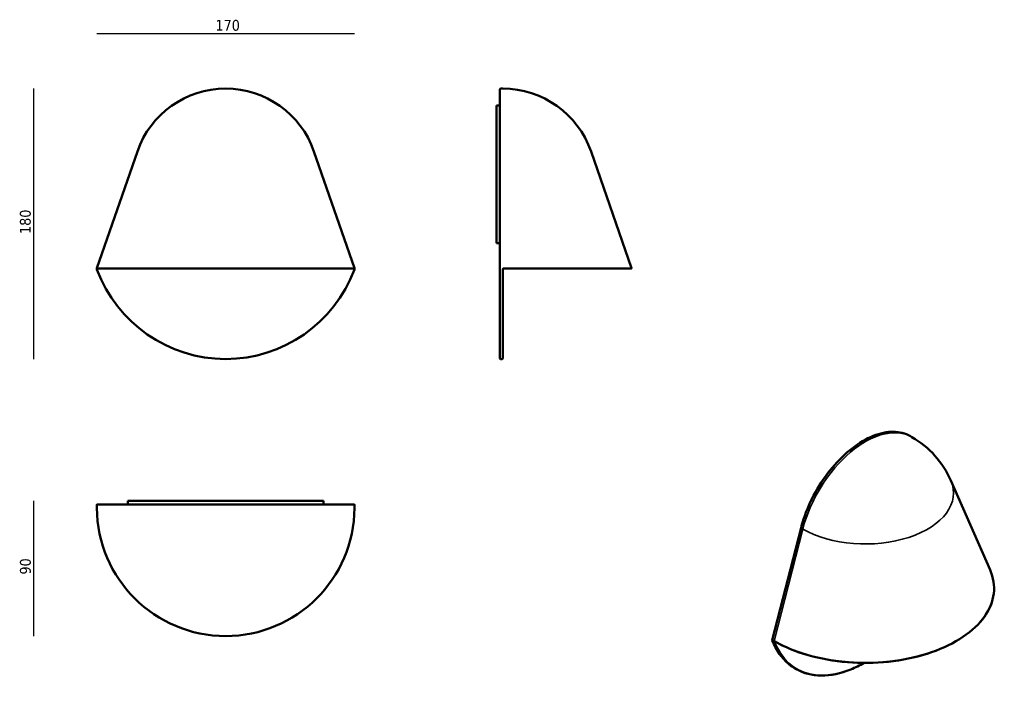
# Model space of a CAD drawing. Header units: millimetres. Extents: x 75 to 712, y 113 to 543.
import ezdxf

# ---------------------------------------------------------------- set-up
doc = ezdxf.new("R2010")
doc.units = ezdxf.units.MM
doc.header["$LTSCALE"] = 2
for name, color, linetype, lineweight in [('Quota (ISO)', 7, 'Continuous', 25), ('Visibile (ISO)', 7, 'Continuous', 50), ('Visibile sottile (ISO)', 7, 'Continuous', 35)]:
    doc.layers.add(name, color=color, linetype=linetype, lineweight=lineweight)
doc.styles.add('Testo nota (ISO)', font='tahoma.ttf')
doc.dimstyles.new('Default (ISO)', dxfattribs={"dimscale": 2, "dimtxt": 3.5, "dimasz": 2.5, "dimexe": 3.175, "dimexo": 0, "dimgap": 0.762, "dimtad": 1, "dimrnd": 1e-08, "dimzin": 0, "dimtxsty": 'Testo nota (ISO)', "dimcen": 0.09, "dimdle": 10, "dimclrd": 256, "dimclre": 256, "dimclrt": 256, "dimazin": 0, "dimtfac": 1.001486, "dimtmove": 0, "dimatfit": 3, "dimfxl": 1, "dimtolj": 1, "dimtzin": 0, "dimlwd": -1, "dimlwe": -1, "dimarcsym": 0})

# ---------------------------------------------------------------- blocks, each defined once
blk = doc.blocks.new('*D3')
at = {"layer": 'Defpoints', "color": 0, "transparency": 16777216}
for p in [(291.84, 534.5), (124.9, 382.33), (291.84, 382.33)]:
    blk.add_point(p, dxfattribs=at)
at = {"layer": 'Quota (ISO)', "transparency": 16777216}
blk.add_line((124.9, 534.5), (291.84, 534.5), dxfattribs=at)
at = {"layer": 'Quota (ISO)', "transparency": 16777216, "insert": (199.18, 543.31), "char_height": 7, "attachment_point": 1, "style": 'Testo nota (ISO)'}
blk.add_mtext('\\A1; \\fTahoma|b0|i0;\\H7.0000;170', dxfattribs=at)
blk = doc.blocks.new('_None')
blk = doc.blocks.new('*D5')
at = {"layer": 'Defpoints', "color": 0, "transparency": 16777216}
for p in [(208.37, 498.83), (84.05, 323.83), (208.37, 323.83)]:
    blk.add_point(p, dxfattribs=at)
at = {"layer": 'Quota (ISO)', "transparency": 16777216}
blk.add_line((84.05, 498.83), (84.05, 323.83), dxfattribs=at)
at = {"layer": 'Quota (ISO)', "transparency": 16777216, "insert": (75.21, 402.14), "char_height": 7, "attachment_point": 1, "rotation": 90, "style": 'Testo nota (ISO)'}
blk.add_mtext('\\A1; \\fTahoma|b0|i0;\\H7.0000;180', dxfattribs=at)
blk = doc.blocks.new('*D6')
at = {"layer": 'Defpoints', "color": 0, "transparency": 16777216}
for p in [(145.5, 232.01), (84.05, 144.53), (208.37, 144.53)]:
    blk.add_point(p, dxfattribs=at)
at = {"layer": 'Quota (ISO)', "transparency": 16777216}
blk.add_line((84.05, 232.01), (84.05, 144.53), dxfattribs=at)
at = {"layer": 'Quota (ISO)', "transparency": 16777216, "insert": (75.24, 181.71), "char_height": 7, "attachment_point": 1, "rotation": 90, "style": 'Testo nota (ISO)'}
blk.add_mtext('\\A1; \\fTahoma|b0|i0;\\H7.0000;90', dxfattribs=at)

msp = doc.modelspace()

# ---------------------------------------------------------------- linework, layer by layer
at = {"layer": 'Visibile (ISO)'}
for p, q in [((385.869, 498.528), (385.869, 458.083)), ((386.169, 498.828), (387.669, 498.828)), ((383.569, 487.828), (383.569, 454.55)), ((385.869, 487.828), (383.569, 487.828)), ((124.948, 382.551), (151.221, 458.181)), ((291.793, 382.551), (265.521, 458.181)), ((383.569, 408.122), (383.569, 454.55)), ((385.869, 382.398), (385.869, 458.083)), ((444.819, 458.181), (471.031, 382.727)), ((383.569, 408.122), (383.569, 398.828)), ((385.869, 398.828), (383.569, 398.828)), ((124.929, 382.497), (124.948, 382.551)), ((291.447, 382.328), (125.294, 382.328)), ((291.812, 382.497), (291.793, 382.551)), ((385.869, 382.398), (385.869, 382.264)), ((470.748, 382.328), (388.169, 382.328)), ((385.869, 324.128), (385.869, 382.264)), ((387.669, 381.828), (387.669, 324.128)), ((386.169, 323.828), (387.369, 323.828)), ((651.447, 273.895), (652.508, 273.283)), ((677.657, 245.203), (703.066, 187.312)), ((124.901, 228.034), (124.901, 229.413)), ((125.212, 229.713), (125.201, 229.713)), ((125.212, 229.713), (151.504, 229.713)), ((145.5, 232.013), (145.113, 232.013)), ((145.113, 229.713), (145.113, 232.013)), ((145.5, 232.013), (161.604, 232.013)), ((265.237, 229.713), (151.504, 229.713)), ((255.137, 232.013), (161.604, 232.013)), ((255.137, 232.013), (271.242, 232.013)), ((291.529, 229.713), (265.237, 229.713)), ((271.628, 232.013), (271.242, 232.013)), ((271.628, 229.713), (271.628, 232.013)), ((291.529, 229.713), (291.54, 229.713)), ((291.84, 229.413), (291.84, 228.034)), ((580.696, 214.489), (562.105, 141.959)), ((576.776, 123.612), (577.625, 123.122))]:
    msp.add_line(p, q, dxfattribs=at)
for centre, radius, start, end in [((208.371, 438.328), 60.5, 19.156412, 160.843588), ((386.169, 498.528), 0.3, 90, 180), ((387.669, 438.328), 60.5, 19.156412, 90), ((470.748, 382.628), 0.3, 270, 19.156412), ((208.371, 412.67), 88.842, 200.385265, 339.614735), ((386.169, 324.128), 0.3, 180, 270), ((387.369, 324.128), 0.3, 270, 0), ((622.258, 220.888), 60.5, 23.696868, 60), ((125.201, 229.413), 0.3, 90, 180), ((291.54, 229.413), 0.3, 0, 90), ((208.371, 227.913), 83.378, 180.344832, 359.655168)]:
    msp.add_arc(centre, radius, start, end, dxfattribs=at)
for centre, major_axis, ratio, start_param, end_param in [((124.912, 227.453), (0.045, -0.515), 0.1779573, 2.3829315, 2.522624), ((291.83, 227.453), (-0.045, -0.515), 0.1779573, 3.7605613, 3.9002538), ((563.65, 141.076), (-0.0978, -0.0454), 0.035453, 5.8652652, 5.9039288)]:
    msp.add_ellipse(centre, major_axis=major_axis, ratio=ratio, start_param=start_param, end_param=end_param, dxfattribs=at)
for points, knots in [([(124.932, 382.161), (124.911, 382.218), (124.902, 382.275), (124.901, 382.389), (124.911, 382.445), (124.929, 382.497)], [-0.017571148, -0.017571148, -0.017571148, -0.017571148, -0.009056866, -0.009056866, 0, 0, 0, 0]), ([(291.81, 382.161), (291.83, 382.218), (291.84, 382.275), (291.84, 382.389), (291.83, 382.445), (291.812, 382.497)], [-0.017571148, -0.017571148, -0.017571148, -0.017571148, -0.009056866, -0.009056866, 0, 0, 0, 0]), ([(388.169, 382.328), (388.125, 382.328), (388.081, 382.323), (387.972, 382.293), (387.91, 382.261), (387.857, 382.219)], [0.517486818, 0.517486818, 0.517486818, 0.517486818, 0.538602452, 0.538602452, 0.571956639, 0.571956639, 0.571956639, 0.571956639]), ([(125.093, 381.724), (125.072, 381.779), (125.052, 381.835), (125, 381.976), (124.969, 382.06), (124.937, 382.145), (124.935, 382.153), (124.932, 382.161)], [0.519567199, 0.519567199, 0.519567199, 0.519567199, 0.537225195, 0.537225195, 0.565477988, 0.565477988, 0.568323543, 0.568323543, 0.568323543, 0.568323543]), ([(291.649, 381.724), (291.669, 381.779), (291.69, 381.835), (291.742, 381.976), (291.773, 382.06), (291.804, 382.145), (291.807, 382.153), (291.81, 382.161)], [0.519567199, 0.519567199, 0.519567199, 0.519567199, 0.537225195, 0.537225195, 0.565477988, 0.565477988, 0.568323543, 0.568323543, 0.568323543, 0.568323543]), ([(387.75, 382.101), (387.747, 382.096), (387.744, 382.091), (387.712, 382.038), (387.691, 381.985), (387.673, 381.897), (387.669, 381.863), (387.669, 381.828)], [-0.568323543, -0.568323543, -0.568323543, -0.568323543, -0.565477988, -0.565477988, -0.537225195, -0.537225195, -0.519567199, -0.519567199, -0.519567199, -0.519567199]), ([(387.818, 382.185), (387.805, 382.172), (387.793, 382.158), (387.769, 382.129), (387.759, 382.115), (387.75, 382.101)], [0, 0, 0, 0, 0.009056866, 0.009056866, 0.017571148, 0.017571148, 0.017571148, 0.017571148]), ([(651.447, 273.895), (648.221, 275.758), (644.48, 276.726), (636.336, 276.784), (631.93, 275.862), (622.892, 272.215), (618.26, 269.482), (609.253, 262.482), (604.879, 258.217), (596.832, 248.59), (593.16, 243.229), (586.886, 231.955), (584.286, 226.043), (581.731, 218.26), (581.178, 216.368), (580.696, 214.489)], [0.7853982, 0.7853982, 0.7853982, 0.7853982, 1.1022636, 1.1022636, 1.421366, 1.421366, 1.742087, 1.742087, 2.0628936, 2.0628936, 2.3835581, 2.3835581, 2.7041715, 2.7041715, 2.8072502, 2.8072502, 2.8072502, 2.8072502]), ([(124.929, 227.877), (124.926, 227.886), (124.923, 227.895), (124.917, 227.914), (124.915, 227.924), (124.91, 227.944), (124.908, 227.954), (124.905, 227.975), (124.904, 227.987), (124.902, 228.01), (124.901, 228.021), (124.901, 228.034)], [0, 0, 0, 0, 0.0017915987, 0.0017915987, 0.0035831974, 0.0035831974, 0.0053747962, 0.0053747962, 0.0071663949, 0.0071663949, 0.0089579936, 0.0089579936, 0.0089579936, 0.0089579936]), ([(124.994, 227.411), (124.994, 227.442), (124.993, 227.474), (124.99, 227.537), (124.987, 227.568), (124.981, 227.627), (124.978, 227.656), (124.969, 227.712), (124.964, 227.738), (124.954, 227.788), (124.948, 227.811), (124.942, 227.832)], [0.517486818, 0.517486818, 0.517486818, 0.517486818, 0.528380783, 0.528380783, 0.539274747, 0.539274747, 0.550168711, 0.550168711, 0.561062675, 0.561062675, 0.571956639, 0.571956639, 0.571956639, 0.571956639]), ([(291.747, 227.411), (291.748, 227.442), (291.748, 227.474), (291.752, 227.537), (291.754, 227.568), (291.76, 227.627), (291.764, 227.656), (291.772, 227.712), (291.777, 227.738), (291.787, 227.788), (291.793, 227.811), (291.799, 227.832)], [0.517486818, 0.517486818, 0.517486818, 0.517486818, 0.528380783, 0.528380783, 0.539274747, 0.539274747, 0.550168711, 0.550168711, 0.561062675, 0.561062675, 0.571956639, 0.571956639, 0.571956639, 0.571956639]), ([(291.813, 227.877), (291.816, 227.886), (291.819, 227.895), (291.824, 227.914), (291.826, 227.924), (291.831, 227.944), (291.833, 227.954), (291.836, 227.975), (291.838, 227.987), (291.839, 228.01), (291.84, 228.021), (291.84, 228.034)], [0, 0, 0, 0, 0.0017915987, 0.0017915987, 0.0035831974, 0.0035831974, 0.0053747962, 0.0053747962, 0.0071663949, 0.0071663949, 0.0089579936, 0.0089579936, 0.0089579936, 0.0089579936]), ([(703.066, 187.312), (705.255, 182.325), (706.057, 177.124), (704.798, 166.861), (702.748, 161.803), (696.009, 152.298), (691.306, 147.856), (679.72, 140.047), (672.832, 136.684), (657.578, 131.382), (649.215, 129.445), (631.858, 127.19), (622.868, 126.872), (605.169, 127.888), (596.464, 129.222), (580.213, 133.407), (572.671, 136.258), (565.287, 140.152), (564.496, 140.586), (563.719, 141.029)], [0.5372207, 0.5372207, 0.5372207, 0.5372207, 0.8561025, 0.8561025, 1.1739411, 1.1739411, 1.4937142, 1.4937142, 1.8143004, 1.8143004, 2.1348613, 2.1348613, 2.4553271, 2.4553271, 2.7757757, 2.7757757, 3.0962944, 3.0962944, 3.1355742, 3.1355742, 3.1355742, 3.1355742]), ([(562.117, 141.667), (562.108, 141.689), (562.102, 141.711), (562.093, 141.753), (562.09, 141.774), (562.088, 141.814), (562.088, 141.833), (562.089, 141.871), (562.091, 141.889), (562.097, 141.925), (562.101, 141.942), (562.105, 141.959)], [2.79104299, 2.79104299, 2.79104299, 2.79104299, 2.92802142, 2.92802142, 3.06499984, 3.06499984, 3.20197827, 3.20197827, 3.33895669, 3.33895669, 3.47593512, 3.47593512, 3.47593512, 3.47593512]), ([(562.117, 141.667), (562.744, 140.048), (563.446, 138.503), (564.996, 135.573), (565.843, 134.187), (567.676, 131.587), (568.662, 130.372), (570.765, 128.122), (571.883, 127.087), (574.24, 125.206), (575.48, 124.36), (576.776, 123.612)], [3.49214231, 3.49214231, 3.49214231, 3.49214231, 3.57911201, 3.57911201, 3.66608171, 3.66608171, 3.75305142, 3.75305142, 3.84002112, 3.84002112, 3.92699082, 3.92699082, 3.92699082, 3.92699082]), ([(563.56, 141.036), (563.562, 141.037), (563.563, 141.038), (563.566, 141.039), (563.567, 141.04), (563.57, 141.041), (563.571, 141.042), (563.574, 141.043), (563.575, 141.044), (563.578, 141.045), (563.579, 141.046), (563.581, 141.046)], [0.110726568, 0.110726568, 0.110726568, 0.110726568, 0.1124149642, 0.1124149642, 0.1141033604, 0.1141033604, 0.1157917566, 0.1157917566, 0.1174801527, 0.1174801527, 0.1191685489, 0.1191685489, 0.1191685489, 0.1191685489]), ([(563.719, 141.029), (563.707, 141.036), (563.695, 141.041), (563.674, 141.049), (563.664, 141.052), (563.645, 141.055), (563.637, 141.056), (563.621, 141.056), (563.613, 141.055), (563.597, 141.052), (563.589, 141.049), (563.581, 141.046)], [0.517486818, 0.517486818, 0.517486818, 0.517486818, 0.528380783, 0.528380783, 0.539274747, 0.539274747, 0.550168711, 0.550168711, 0.561062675, 0.561062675, 0.571956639, 0.571956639, 0.571956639, 0.571956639]), ([(577.625, 123.122), (582.363, 120.386), (587.859, 118.968), (599.824, 118.901), (606.295, 120.263), (615.781, 124.105), (618.672, 125.51), (621.564, 127.146)], [3.92699082, 3.92699082, 3.92699082, 3.92699082, 4.2448478, 4.2448478, 4.56424454, 4.56424454, 4.70233212, 4.70233212, 4.70233212, 4.70233212])]:
    msp.add_open_spline(points, degree=3, knots=knots, dxfattribs=at)
msp.add_open_spline([(387.857, 382.219), (387.843, 382.208), (387.831, 382.197), (387.818, 382.185)], degree=3, dxfattribs=at)
at = {"layer": 'Visibile sottile (ISO)'}
for p, q in [((580.786, 214.379), (562.195, 141.849)), ((563.269, 141.29), (581.847, 213.767)), ((580.786, 214.379), (581.847, 213.767)), ((562.195, 141.849), (563.212, 141.262)), ((563.137, 141.034), (562.197, 141.576)), ((563.78, 140.994), (563.571, 140.873))]:
    msp.add_line(p, q, dxfattribs=at)
for centre, major_axis, ratio, start_param, end_param in [((621.197, 221.501), (30.25, 52.395), 0.5773503, 0, 2.021852), ((622.258, 220.888), (30.25, 52.395), 0.5773503, 0, 2.021852), ((622.258, 237.098), (57.15, 0), 0.5773503, 3.9269908, 6.5313627), ((580.987, 214.415), (-0.291, 0.074), 0.3559238, 0, 0.9048451), ((622.258, 175.49), (83.362, 0), 0.5773503, 3.9330093, 6.5313627), ((562.396, 141.885), (-0.291, 0.074), 0.3559238, 0, 0.9048451), ((562.396, 141.775), (-0.28, -0.108), 0.7405084, 0, 0.5373034), ((562.529, 141.908), (-0.25, -0.433), 0.5773503, 5.1634447, 5.8483368), ((621.197, 200.551), (-44.421, -76.939), 0.5773503, 5.8483368, 6.2831853), ((563.336, 141.233), (-0.269, 0.134), 0.9327722, 1.2670756, 2.6498845), ((563.358, 140.996), (0.279, 0.11), 0.7423007, 3.6739148, 5.2447111), ((622.046, 200.061), (-44.421, -76.939), 0.5773503, 5.8535771, 6.2831853), ((563.413, 141.297), (0.148, -0.261), 0.6564197, 4.4841793, 6.2831853), ((563.47, 141.325), (0.111, -0.279), 0.6705636, 4.5747547, 6.2831853), ((622.258, 199.939), (-44.271, -76.68), 0.5773503, 5.8535771, 7.0546243), ((563.868, 141.29), (-0.149, -0.261), 0.5738651, 5.1604535, 6.2831853)]:
    msp.add_ellipse(centre, major_axis=major_axis, ratio=ratio, start_param=start_param, end_param=end_param, dxfattribs=at)
for points, knots in [([(563.16, 140.795), (563.145, 140.832), (563.135, 140.867), (563.119, 140.949), (563.12, 140.992), (563.134, 141.028), (563.135, 141.031), (563.137, 141.034)], [0.519567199, 0.519567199, 0.519567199, 0.519567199, 0.537225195, 0.537225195, 0.565477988, 0.565477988, 0.568323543, 0.568323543, 0.568323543, 0.568323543]), ([(563.137, 141.034), (563.133, 141.066), (563.138, 141.102), (563.163, 141.18), (563.185, 141.221), (563.212, 141.262)], [-0.017571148, -0.017571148, -0.017571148, -0.017571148, -0.009056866, -0.009056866, 0, 0, 0, 0]), ([(563.269, 141.29), (563.346, 141.32), (563.43, 141.328), (563.566, 141.302), (563.618, 141.282), (563.668, 141.254)], [-0.571956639, -0.571956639, -0.571956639, -0.571956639, -0.538602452, -0.538602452, -0.517486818, -0.517486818, -0.517486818, -0.517486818]), ([(563.514, 140.997), (563.514, 140.995), (563.514, 140.994), (563.513, 140.976), (563.52, 140.954), (563.544, 140.911), (563.556, 140.893), (563.571, 140.873)], [-0.568323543, -0.568323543, -0.568323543, -0.568323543, -0.565477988, -0.565477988, -0.537225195, -0.537225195, -0.519567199, -0.519567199, -0.519567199, -0.519567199]), ([(563.559, 141.035), (563.546, 141.028), (563.535, 141.021), (563.519, 141.007), (563.515, 141.001), (563.514, 140.997)], [0.000580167, 0.000580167, 0.000580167, 0.000580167, 0.009056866, 0.009056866, 0.017571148, 0.017571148, 0.017571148, 0.017571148])]:
    msp.add_open_spline(points, degree=3, knots=knots, dxfattribs=at)
msp.add_open_spline([(563.212, 141.262), (563.231, 141.273), (563.25, 141.282), (563.269, 141.29)], degree=3, dxfattribs=at)

# ---------------------------------------------------------------- dimensions: what is measured, and where the dimension line sits
at = {"layer": 'Quota (ISO)'}
for base, p1, p2, angle, text, picture, middle in [((291.84, 534.504), (124.901, 382.328), (291.84, 382.328), 180, ' \\fTahoma|b0|i0;\\H7.0000;170', '*D3', (208.371, 534.504)), ((84.049, 323.828), (208.371, 498.828), (208.371, 323.828), 90, ' \\fTahoma|b0|i0;\\H7.0000;180', '*D5', (84.049, 411.328)), ((84.049, 144.534), (145.5, 232.013), (208.371, 144.534), 90, ' \\fTahoma|b0|i0;\\H7.0000;90', '*D6', (84.049, 188.273))]:
    dim = msp.add_linear_dim(base=base, p1=p1, p2=p2, angle=angle, text=text, dimstyle='Default (ISO)', override={"dimgap": 0.762, "dimdec": 2, "dimblk1": 'None', "dimblk2": 'None', "dimsah": 1, "dimdle": 0, "dimse1": 1, "dimse2": 1, "dimtol": 0, "dimlim": 0, "dimtp": 0, "dimtm": 0, "dimtdec": 2, "dimtofl": 0, "dimatfit": 1}, dxfattribs=at)
    dim.commit()
    dim.dimension.update_dxf_attribs({"geometry": picture, "text_midpoint": middle, "dimtype": 160})

doc.saveas('drawing.dxf')
